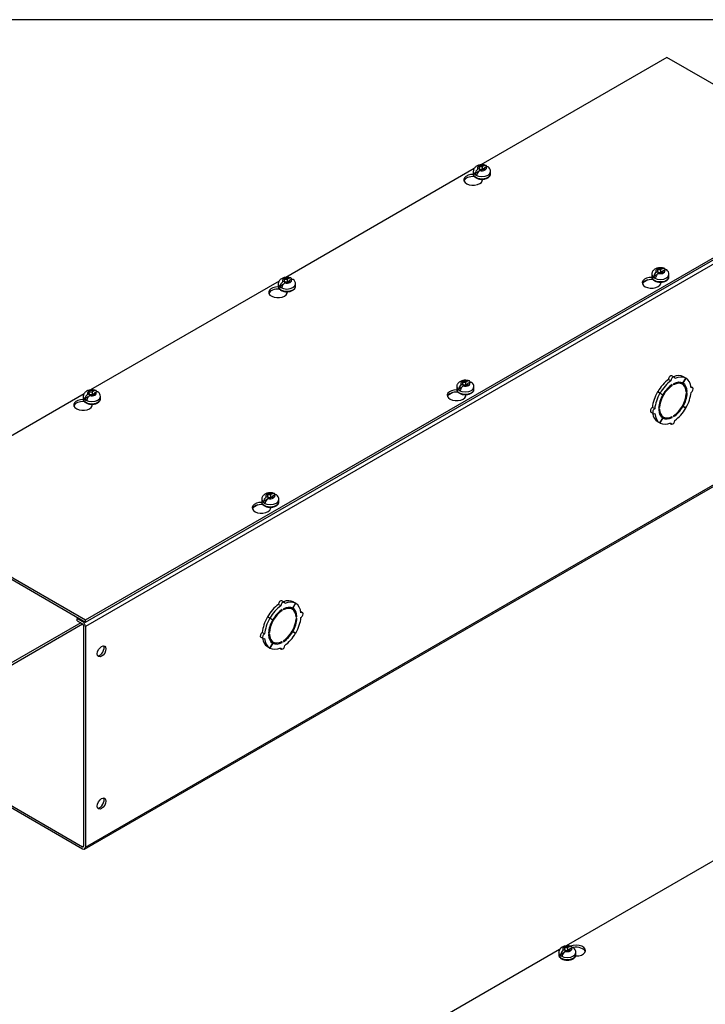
# Model space of a CAD drawing. Header units: inches. Extents: x 0 to 120, y -1 to 80.
# Tile 6 of 7: x 90 to 105, y 58 to 80. Entities that reach past the tile are written whole.
import ezdxf

# ---------------------------------------------------------------- set-up
doc = ezdxf.new("R2010")
doc.units = ezdxf.units.IN
doc.header["$MEASUREMENT"] = 0
for name, color, linetype in [('COM56307-5', 7, 'Continuous'), ('COM70723-2', 7, 'Continuous'), ('Default', 7, 'Continuous'), ('SCS19515', 7, 'Continuous')]:
    doc.layers.add(name, color=color, linetype=linetype)

# ---------------------------------------------------------------- blocks, each defined once
blk = doc.blocks.new('SE5')
at = {"layer": 'COM56307-5', "color": 7, "linetype": 'Continuous'}
for p, q in [((103.995, 78.812), (99.946, 76.475)), ((108.274, 76.342), (103.995, 78.812)), ((91.348, 66.569), (108.274, 76.342)), ((99.803, 76.392), (95.704, 74.025)), ((91.348, 66.523), (108.274, 76.295)), ((99.806, 76.219), (99.806, 76.228)), ((99.806, 76.219), (99.81, 76.222)), ((99.982, 76.135), (99.982, 76.164)), ((95.561, 73.942), (91.461, 71.576)), ((103.687, 73.978), (103.687, 73.987)), ((103.687, 73.978), (103.692, 73.981)), ((95.563, 73.77), (95.563, 73.778)), ((95.563, 73.77), (95.568, 73.772)), ((103.864, 73.894), (103.864, 73.923)), ((95.74, 73.686), (95.74, 73.714)), ((91.318, 71.493), (87.069, 69.04)), ((99.444, 71.529), (99.444, 71.537)), ((99.444, 71.529), (99.449, 71.532)), ((99.621, 71.445), (99.621, 71.473)), ((91.32, 71.32), (91.32, 71.329)), ((91.32, 71.32), (91.325, 71.323)), ((91.497, 71.236), (91.497, 71.265)), ((87.069, 69.04), (91.348, 66.569)), ((95.202, 69.079), (95.202, 69.088)), ((95.202, 69.079), (95.206, 69.082)), ((95.379, 68.995), (95.379, 69.024)), ((87.069, 68.993), (91.348, 66.523)), ((91.348, 66.523), (91.348, 66.569))]:
    blk.add_line(p, q, dxfattribs=at)
for centre, major_axis, start_param, end_param in [((99.781, 76.149), (0.203, 0), 1.535805, 6.405229), ((99.781, 76.103), (-0.203, 0), 4.590345, 6.080495), ((103.662, 73.909), (0.203, 0), 1.535805, 6.405229), ((103.662, 73.862), (-0.203, 0), 4.590345, 6.08331), ((95.538, 73.7), (0.203, 0), 1.535805, 6.405229), ((95.538, 73.653), (-0.203, 0), 4.590345, 6.080495), ((91.296, 71.25), (0.203, 0), 1.535805, 6.405229), ((99.42, 71.459), (0.203, 0), 1.535805, 6.405229), ((99.42, 71.413), (-0.203, 0), 4.590345, 6.08331), ((91.296, 71.204), (-0.203, 0), 4.590345, 6.080495), ((95.177, 69.01), (0.203, 0), 1.535805, 6.405229), ((95.177, 68.963), (-0.203, 0), 4.590345, 6.08331)]:
    blk.add_ellipse(centre, major_axis=major_axis, ratio=0.57735, start_param=start_param, end_param=end_param, dxfattribs=at)
at = {"layer": 'COM70723-2', "color": 7, "linetype": 'Continuous'}
for p, q in [((108.318, 76.225), (91.348, 66.427)), ((103.585, 73.97), (103.475, 73.907)), ((104.082, 71.774), (104.031, 71.804)), ((104.158, 71.854), (104.107, 71.883)), ((104.407, 71.831), (104.344, 71.723)), ((104.346, 71.722), (104.409, 71.83)), ((104.407, 71.831), (104.356, 71.861)), ((104.409, 71.83), (104.407, 71.831)), ((104.112, 71.672), (104.096, 71.681)), ((104.112, 71.672), (104.112, 71.692)), ((104.141, 71.708), (104.141, 71.688)), ((104.333, 71.701), (104.282, 71.73)), ((104.346, 71.722), (104.344, 71.723)), ((104.553, 71.626), (104.519, 71.645)), ((91.33, 61.582), (108.3, 71.38)), ((91.348, 61.622), (108.318, 71.42)), ((99.342, 71.521), (99.232, 71.457)), ((103.844, 71.504), (103.793, 71.533)), ((103.793, 71.533), (103.856, 71.497)), ((103.846, 71.508), (103.796, 71.537)), ((103.858, 71.501), (103.796, 71.537)), ((103.844, 71.504), (103.907, 71.468)), ((103.909, 71.471), (103.846, 71.508)), ((103.907, 71.468), (103.856, 71.497)), ((103.909, 71.471), (103.858, 71.501)), ((104.436, 71.538), (104.416, 71.549)), ((104.418, 71.528), (104.436, 71.538)), ((104.436, 71.505), (104.418, 71.495)), ((103.731, 71.166), (103.68, 71.196)), ((103.817, 71.181), (103.835, 71.191)), ((103.835, 71.159), (103.817, 71.149)), ((103.835, 71.191), (103.819, 71.201)), ((104.344, 71.215), (104.332, 71.223)), ((104.346, 71.219), (104.334, 71.226)), ((104.344, 71.215), (104.407, 71.179)), ((104.409, 71.183), (104.346, 71.219)), ((103.649, 71.09), (103.7, 71.061)), ((103.907, 70.965), (103.844, 70.857)), ((103.846, 70.856), (103.909, 70.964)), ((103.869, 71.016), (103.92, 70.986)), ((103.909, 70.964), (103.907, 70.965)), ((104.112, 70.978), (104.093, 70.989)), ((104.112, 70.978), (104.112, 70.999)), ((104.141, 71.015), (104.141, 70.995)), ((103.844, 70.857), (103.793, 70.886)), ((103.846, 70.856), (103.844, 70.857)), ((104.061, 70.853), (104.095, 70.833)), ((95.099, 69.071), (94.989, 69.008)), ((95.597, 66.875), (95.546, 66.905)), ((95.672, 66.955), (95.622, 66.984)), ((95.921, 66.932), (95.859, 66.824)), ((95.861, 66.823), (95.924, 66.931)), ((95.921, 66.932), (95.87, 66.962)), ((95.924, 66.931), (95.921, 66.932)), ((95.627, 66.773), (95.611, 66.782)), ((95.627, 66.773), (95.627, 66.793)), ((95.655, 66.809), (95.655, 66.789)), ((95.847, 66.802), (95.797, 66.831)), ((95.861, 66.823), (95.859, 66.824)), ((96.068, 66.727), (96.034, 66.746)), ((91.247, 66.509), (87.065, 64.094)), ((87.085, 64.059), (91.288, 66.485)), ((91.193, 66.612), (91.171, 66.599)), ((91.171, 66.599), (91.287, 66.532)), ((91.171, 66.553), (91.171, 66.599)), ((91.171, 66.553), (91.287, 66.486)), ((91.287, 66.532), (91.309, 66.545)), ((91.307, 66.45), (91.307, 61.645)), ((95.359, 66.605), (95.308, 66.634)), ((95.308, 66.634), (95.371, 66.598)), ((95.361, 66.609), (95.31, 66.638)), ((95.373, 66.602), (95.31, 66.638)), ((95.359, 66.605), (95.422, 66.569)), ((95.423, 66.572), (95.361, 66.609)), ((95.422, 66.569), (95.371, 66.598)), ((95.423, 66.572), (95.373, 66.602)), ((95.95, 66.639), (95.931, 66.65)), ((95.933, 66.629), (95.95, 66.639)), ((95.95, 66.606), (95.933, 66.596)), ((91.348, 66.427), (91.348, 61.622)), ((95.246, 66.267), (95.195, 66.297)), ((95.332, 66.282), (95.35, 66.293)), ((95.35, 66.26), (95.332, 66.25)), ((95.35, 66.293), (95.333, 66.302)), ((95.859, 66.316), (95.847, 66.324)), ((95.861, 66.32), (95.848, 66.327)), ((95.859, 66.316), (95.921, 66.28)), ((95.924, 66.284), (95.861, 66.32)), ((95.164, 66.191), (95.215, 66.162)), ((95.422, 66.066), (95.359, 65.958)), ((95.361, 65.957), (95.423, 66.065)), ((95.384, 66.117), (95.435, 66.087)), ((95.423, 66.065), (95.422, 66.066)), ((95.627, 66.079), (95.608, 66.09)), ((95.627, 66.079), (95.627, 66.1)), ((95.655, 66.116), (95.655, 66.096)), ((95.359, 65.958), (95.308, 65.987)), ((95.361, 65.957), (95.359, 65.958)), ((95.576, 65.954), (95.61, 65.934)), ((87.085, 64.059), (91.287, 61.633)), ((87.085, 64.012), (91.287, 61.587)), ((91.307, 61.645), (91.287, 61.633))]:
    blk.add_line(p, q, dxfattribs=at)
for centre, major_axis, start_param, end_param in [((104.076, 71.373), (0.281, 0.487), 0.896739, 1.566433), ((104.076, 71.829), (-0.0313, -0.0541), 3.141593, 5.497787), ((104.127, 71.8), (-0.0313, -0.0541), 2.356194, 5.497787), ((104.076, 71.373), (0.281, 0.487), 0.004363, 0.620067), ((104.127, 71.343), (0.281, 0.487), 0.004363, 0.674057), ((104.127, 71.343), (0.281, 0.487), 5.609128, 6.278822), ((104.127, 71.343), (-0.206, -0.357), 3.975495, 5.449283), ((104.127, 71.343), (0.281, 0.487), 0.896739, 1.566433), ((104.127, 71.343), (0.219, 0.379), 0.831128, 1.566433), ((104.127, 71.343), (-0.206, -0.357), 2.404698, 3.878487), ((104.127, 71.343), (0.219, 0.379), 0.004363, 0.739668), ((104.076, 71.373), (-0.206, -0.357), 3.141593, 3.271499), ((104.076, 71.373), (0.219, 0.379), 5.920402, 6.166551), ((104.127, 71.343), (0.219, 0.379), 5.543517, 6.278822), ((104.522, 71.572), (-0.0313, -0.0541), 0.785398, 3.926991), ((104.076, 71.373), (-0.281, -0.487), 4.716752, 5.386446), ((104.127, 71.343), (-0.281, -0.487), 4.716752, 5.386446), ((104.127, 71.343), (-0.219, -0.379), 4.716752, 5.452057), ((104.076, 71.373), (-0.206, -0.357), 4.707761, 4.717017), ((104.127, 71.343), (0.206, 0.357), 3.975495, 5.449283), ((104.127, 71.343), (0.219, 0.379), 4.716752, 5.452057), ((104.127, 71.343), (0.281, 0.487), 4.716752, 5.386446), ((103.68, 71.145), (0.0313, 0.0541), 0.785398, 3.141593), ((103.731, 71.115), (0.0312, 0.0541), 0.785398, 3.926991), ((104.127, 71.343), (0.206, 0.357), 2.404698, 3.878487), ((104.127, 71.343), (-0.219, -0.379), 0.831128, 1.566433), ((104.127, 71.343), (-0.281, -0.487), 0.896739, 1.566433), ((104.076, 71.373), (-0.281, -0.487), 5.663118, 6.278822), ((104.127, 71.343), (-0.281, -0.487), 5.609128, 6.278822), ((104.127, 71.343), (-0.219, -0.379), 5.543517, 6.278822), ((104.076, 71.373), (0.206, 0.357), 3.011687, 3.141593), ((104.076, 71.373), (-0.219, -0.379), 0.116634, 0.362783), ((104.127, 71.343), (-0.219, -0.379), 0.004363, 0.739668), ((104.127, 71.343), (-0.281, -0.487), 0.004363, 0.674057), ((104.127, 70.887), (0.0313, 0.0541), 2.356194, 5.497787), ((95.59, 66.474), (0.281, 0.487), 0.896739, 1.566433), ((95.641, 66.444), (0.281, 0.487), 0.896739, 1.566433), ((95.59, 66.93), (-0.0312, -0.0541), 3.141593, 5.497787), ((95.641, 66.901), (-0.0312, -0.0541), 2.356194, 5.497787), ((95.59, 66.474), (0.281, 0.487), 0.004363, 0.620067), ((95.641, 66.444), (0.281, 0.487), 0.004363, 0.674057), ((95.641, 66.444), (0.281, 0.487), 5.609128, 6.278822), ((95.641, 66.444), (-0.206, -0.357), 3.975495, 5.449283), ((95.641, 66.444), (0.219, 0.379), 0.831128, 1.566433), ((95.641, 66.444), (-0.206, -0.357), 2.404698, 3.878487), ((95.641, 66.444), (0.219, 0.379), 0.004363, 0.739668), ((95.59, 66.474), (-0.206, -0.357), 3.141593, 3.271499), ((95.59, 66.474), (0.219, 0.379), 5.920402, 6.166551), ((95.641, 66.444), (0.219, 0.379), 5.543517, 6.278822), ((96.037, 66.673), (-0.0312, -0.0541), 0.785398, 3.926991), ((91.287, 66.462), (-0.043, 0.0745), 3.926991, 5.497787), ((91.287, 66.462), (-0.0145, 0.0251), 3.926991, 5.497787), ((95.59, 66.474), (-0.281, -0.487), 4.716752, 5.386446), ((95.641, 66.444), (-0.281, -0.487), 4.716752, 5.386446), ((95.641, 66.444), (-0.219, -0.379), 4.716752, 5.452057), ((95.59, 66.474), (-0.206, -0.357), 4.707761, 4.717017), ((95.641, 66.444), (0.206, 0.357), 3.975495, 5.449283), ((95.641, 66.444), (0.219, 0.379), 4.716752, 5.452057), ((95.641, 66.444), (0.281, 0.487), 4.716752, 5.386446), ((95.195, 66.246), (0.0313, 0.0541), 0.785398, 3.141593), ((95.246, 66.216), (0.0313, 0.0541), 0.785398, 3.926991), ((95.641, 66.444), (-0.219, -0.379), 5.543517, 6.278822), ((95.641, 66.444), (0.206, 0.357), 2.404698, 3.878487), ((95.641, 66.444), (-0.219, -0.379), 0.831128, 1.566433), ((95.641, 66.444), (-0.281, -0.487), 0.896739, 1.566433), ((95.59, 66.474), (-0.281, -0.487), 5.663118, 6.278822), ((95.641, 66.444), (-0.281, -0.487), 5.609128, 6.278822), ((95.59, 66.474), (0.206, 0.357), 3.011687, 3.141593), ((95.59, 66.474), (-0.219, -0.379), 0.116634, 0.362783), ((95.641, 66.444), (-0.219, -0.379), 0.004363, 0.739668), ((95.641, 65.988), (0.0312, 0.0541), 2.356194, 5.497787), ((91.661, 65.908), (0.066, 0.115), 3.44948, 5.975298), ((95.641, 66.444), (-0.281, -0.487), 0.004363, 0.674057), ((91.661, 62.595), (0.066, 0.115), 3.44948, 5.975298), ((91.287, 61.657), (-0.0145, 0.0251), 2.356194, 3.926991), ((91.287, 61.657), (-0.043, 0.0745), 2.356194, 3.926991)]:
    blk.add_ellipse(centre, major_axis=major_axis, ratio=0.57735, start_param=start_param, end_param=end_param, dxfattribs=at)
for centre in [(91.701, 65.885), (91.701, 62.572)]:
    blk.add_ellipse(centre, major_axis=(0.066, 0.115), ratio=0.57735, dxfattribs=at)
at = {"layer": 'SCS19515', "color": 7, "linetype": 'Continuous'}
for p, q in [((99.786, 76.33), (99.786, 76.281)), ((99.894, 76.321), (99.822, 76.279)), ((99.917, 76.396), (99.887, 76.378)), ((99.917, 76.436), (99.987, 76.436)), ((99.917, 76.396), (99.917, 76.436)), ((99.917, 76.396), (99.917, 76.345)), ((99.917, 76.374), (99.987, 76.374)), ((99.929, 76.353), (99.96, 76.371)), ((100.029, 76.371), (99.96, 76.371)), ((100.018, 76.454), (99.987, 76.436)), ((99.987, 76.374), (99.987, 76.436)), ((100.029, 76.399), (99.987, 76.374)), ((100.029, 76.411), (100.06, 76.429)), ((100.029, 76.411), (100.029, 76.371)), ((100.161, 76.281), (100.161, 76.33)), ((103.799, 74.195), (103.868, 74.195)), ((103.799, 74.155), (103.799, 74.195)), ((103.899, 74.213), (103.868, 74.195)), ((103.868, 74.134), (103.868, 74.195)), ((103.911, 74.158), (103.868, 74.134)), ((103.911, 74.17), (103.941, 74.188)), ((103.911, 74.17), (103.911, 74.13)), ((95.675, 73.946), (95.644, 73.928)), ((95.675, 73.986), (95.744, 73.986)), ((95.675, 73.946), (95.675, 73.986)), ((95.675, 73.946), (95.675, 73.895)), ((95.775, 74.004), (95.744, 73.986)), ((95.744, 73.925), (95.744, 73.986)), ((95.787, 73.949), (95.744, 73.925)), ((95.787, 73.962), (95.817, 73.98)), ((95.787, 73.962), (95.787, 73.922)), ((103.667, 74.089), (103.667, 74.04)), ((103.775, 74.08), (103.703, 74.038)), ((103.799, 74.155), (103.768, 74.137)), ((103.799, 74.155), (103.799, 74.104)), ((103.799, 74.134), (103.868, 74.134)), ((103.81, 74.112), (103.841, 74.13)), ((103.911, 74.13), (103.841, 74.13)), ((104.042, 74.04), (104.042, 74.089)), ((95.543, 73.88), (95.543, 73.831)), ((95.651, 73.871), (95.579, 73.83)), ((95.675, 73.925), (95.744, 73.925)), ((95.686, 73.904), (95.717, 73.922)), ((95.787, 73.922), (95.717, 73.922)), ((95.918, 73.831), (95.918, 73.88)), ((99.424, 71.64), (99.424, 71.591)), ((99.532, 71.63), (99.461, 71.589)), ((99.556, 71.705), (99.525, 71.687)), ((99.556, 71.745), (99.626, 71.745)), ((99.556, 71.705), (99.556, 71.745)), ((99.556, 71.705), (99.556, 71.654)), ((99.556, 71.684), (99.626, 71.684)), ((99.568, 71.663), (99.598, 71.681)), ((99.668, 71.681), (99.598, 71.681)), ((99.656, 71.763), (99.626, 71.745)), ((99.626, 71.684), (99.626, 71.745)), ((99.668, 71.709), (99.626, 71.684)), ((99.668, 71.721), (99.699, 71.739)), ((99.668, 71.721), (99.668, 71.681)), ((99.799, 71.591), (99.799, 71.64)), ((91.301, 71.431), (91.301, 71.382)), ((91.408, 71.422), (91.337, 71.38)), ((91.432, 71.497), (91.401, 71.479)), ((91.432, 71.537), (91.502, 71.537)), ((91.432, 71.497), (91.432, 71.537)), ((91.432, 71.497), (91.432, 71.446)), ((91.432, 71.476), (91.502, 71.476)), ((91.444, 71.454), (91.474, 71.472)), ((91.544, 71.472), (91.474, 71.472)), ((91.532, 71.555), (91.502, 71.537)), ((91.502, 71.476), (91.502, 71.537)), ((91.544, 71.5), (91.502, 71.476)), ((91.544, 71.512), (91.575, 71.53)), ((91.544, 71.512), (91.544, 71.472)), ((91.676, 71.382), (91.676, 71.431)), ((95.313, 69.256), (95.283, 69.238)), ((95.313, 69.296), (95.383, 69.296)), ((95.313, 69.256), (95.313, 69.296)), ((95.313, 69.256), (95.313, 69.205)), ((95.313, 69.235), (95.383, 69.235)), ((95.325, 69.213), (95.356, 69.231)), ((95.425, 69.231), (95.356, 69.231)), ((95.414, 69.314), (95.383, 69.296)), ((95.383, 69.235), (95.383, 69.296)), ((95.425, 69.259), (95.383, 69.235)), ((95.425, 69.271), (95.456, 69.289)), ((95.425, 69.271), (95.425, 69.231)), ((95.182, 69.19), (95.182, 69.141)), ((95.29, 69.181), (95.218, 69.14)), ((95.557, 69.141), (95.557, 69.19))]:
    blk.add_line(p, q, dxfattribs=at)
for centre, radius, start, end in [((99.964, 76.257), 0.144, 122.6431, 170.9725), ((100.006, 76.232), 0.144, 122.6435, 170.9722), ((100.035, 76.331), 0.125, 359.3836, 52.6498), ((103.916, 74.091), 0.125, 359.3836, 52.6498), ((95.793, 73.882), 0.125, 359.3836, 52.6498), ((103.845, 74.016), 0.144, 122.6431, 170.9725), ((103.888, 73.991), 0.144, 122.6435, 170.9722), ((95.721, 73.807), 0.144, 122.6431, 170.9725), ((95.764, 73.783), 0.144, 122.6435, 170.9722), ((99.603, 71.566), 0.144, 122.6431, 170.9725), ((99.645, 71.542), 0.144, 122.6435, 170.9722), ((99.674, 71.641), 0.125, 359.3836, 52.6498), ((91.479, 71.358), 0.144, 122.6431, 170.9725), ((91.521, 71.333), 0.144, 122.6435, 170.9722), ((91.55, 71.432), 0.125, 359.3836, 52.6498), ((95.36, 69.117), 0.144, 122.6431, 170.9725), ((95.431, 69.192), 0.125, 359.3836, 52.6498), ((95.402, 69.092), 0.144, 122.6435, 170.9722)]:
    blk.add_arc(centre, radius, start, end, dxfattribs=at)
for centre, major_axis, start_param, end_param in [((99.973, 76.33), (0.187, 0), 3.141683, 6.283185), ((99.973, 76.403), (0.0975, 0), 1.098165, 3.614224), ((99.973, 76.403), (-0.0975, 0), 1.098165, 3.614224), ((99.973, 76.33), (0.187, 0), 0, 0.000524), ((99.973, 76.281), (-0.187, 0), 0, 3.141593), ((99.973, 76.342), (-0.186, 0), 0.623612, 0.947184), ((103.855, 74.163), (0.0975, 0), 1.098165, 3.614224), ((103.855, 74.163), (-0.0975, 0), 1.098165, 3.614224), ((95.731, 73.954), (0.0975, 0), 1.098165, 3.614224), ((95.731, 73.954), (-0.0975, 0), 1.098165, 3.614224), ((103.855, 74.089), (0.187, 0), 3.141683, 6.283185), ((103.855, 74.04), (-0.187, 0), 0, 3.141593), ((103.855, 74.101), (-0.186, 0), 0.623612, 0.947184), ((103.855, 74.089), (0.187, 0), 0, 0.000524), ((95.731, 73.88), (0.187, 0), 3.141683, 6.283185), ((95.731, 73.831), (-0.187, 0), 0, 3.141593), ((95.731, 73.893), (-0.186, 0), 0.623612, 0.947184), ((95.731, 73.88), (0.187, 0), 0, 0.000524), ((99.612, 71.64), (0.187, 0), 3.141683, 6.283185), ((99.612, 71.591), (-0.187, 0), 0, 3.141593), ((99.612, 71.652), (-0.186, 0), 0.623612, 0.947184), ((99.612, 71.713), (0.0975, 0), 1.098165, 3.614224), ((99.612, 71.713), (-0.0975, 0), 1.098165, 3.614224), ((99.612, 71.64), (0.187, 0), 0, 0.000524), ((91.488, 71.431), (0.188, 0), 3.141683, 6.283185), ((91.488, 71.382), (-0.187, 0), 0, 3.141593), ((91.488, 71.443), (-0.186, 0), 0.623612, 0.947184), ((91.488, 71.504), (0.0975, 0), 1.098165, 3.614224), ((91.488, 71.504), (-0.0975, 0), 1.098165, 3.614224), ((91.488, 71.431), (0.188, 0), 0, 0.000524), ((95.369, 69.264), (0.0975, 0), 1.098165, 3.614224), ((95.369, 69.264), (-0.0975, 0), 1.098165, 3.614224), ((95.369, 69.19), (0.187, 0), 3.141683, 6.283185), ((95.369, 69.141), (-0.187, 0), 0, 3.141593), ((95.369, 69.202), (-0.186, 0), 0.623612, 0.947184), ((95.369, 69.19), (0.187, 0), 0, 0.000524)]:
    blk.add_ellipse(centre, major_axis=major_axis, ratio=0.57735, start_param=start_param, end_param=end_param, dxfattribs=at)
for points, knots in [([(100.06, 76.46), (100.057, 76.461), (100.045, 76.467), (100.019, 76.473), (99.985, 76.477), (99.95, 76.476), (99.915, 76.47), (99.883, 76.46), (99.854, 76.445), (99.83, 76.427), (99.811, 76.406), (99.797, 76.383), (99.787, 76.356), (99.787, 76.34), (99.786, 76.33)], [0, 0, 0, 0, 0.024935, 0.118527, 0.212927, 0.307783, 0.40402, 0.502787, 0.594108, 0.68142, 0.764212, 0.843854, 0.921768, 1, 1, 1, 1]), ([(100.082, 76.429), (100.081, 76.433), (100.08, 76.437), (100.078, 76.444), (100.076, 76.447), (100.072, 76.452), (100.07, 76.454), (100.065, 76.458), (100.063, 76.46), (100.057, 76.462), (100.054, 76.462), (100.047, 76.463), (100.044, 76.463), (100.036, 76.461), (100.033, 76.46), (100.025, 76.458), (100.022, 76.456), (100.018, 76.454)], [0, 0, 0, 0, 0.125, 0.125, 0.25, 0.25, 0.375, 0.375, 0.5, 0.5, 0.625, 0.625, 0.75, 0.75, 0.875, 0.875, 1, 1, 1, 1]), ([(100.06, 76.429), (100.064, 76.431), (100.068, 76.433), (100.075, 76.436), (100.079, 76.437), (100.086, 76.438), (100.089, 76.438), (100.096, 76.438), (100.099, 76.437), (100.105, 76.435), (100.108, 76.434), (100.111, 76.432), (100.111, 76.431), (100.111, 76.431)], [0, 0, 0, 0, 0.125, 0.125, 0.25, 0.25, 0.375, 0.375, 0.5, 0.5, 0.625, 0.625, 0.6404834, 0.6404834, 0.6404834, 0.6404834]), ([(99.786, 76.281), (99.786, 76.28), (99.785, 76.272), (99.789, 76.256), (99.798, 76.235), (99.814, 76.216), (99.835, 76.199), (99.86, 76.185), (99.89, 76.173), (99.923, 76.166), (99.957, 76.162), (99.992, 76.162), (100.026, 76.166), (100.059, 76.174), (100.089, 76.186), (100.115, 76.201), (100.135, 76.219), (100.15, 76.239), (100.159, 76.259), (100.16, 76.272), (100.16, 76.28)], [0, 0, 0, 0, 0.004974, 0.060124, 0.114868, 0.17102, 0.229563, 0.290001, 0.35118, 0.412255, 0.473139, 0.533939, 0.594822, 0.655919, 0.717429, 0.779508, 0.842098, 0.897785, 0.951267, 1, 1, 1, 1]), ([(103.941, 74.219), (103.938, 74.221), (103.926, 74.226), (103.9, 74.232), (103.866, 74.236), (103.831, 74.235), (103.796, 74.229), (103.764, 74.219), (103.735, 74.204), (103.711, 74.186), (103.692, 74.165), (103.678, 74.142), (103.669, 74.116), (103.668, 74.099), (103.667, 74.089)], [0, 0, 0, 0, 0.024935, 0.118527, 0.212927, 0.307783, 0.40402, 0.502787, 0.594108, 0.68142, 0.764212, 0.843854, 0.921768, 1, 1, 1, 1]), ([(103.963, 74.189), (103.963, 74.192), (103.962, 74.196), (103.959, 74.203), (103.958, 74.206), (103.954, 74.211), (103.952, 74.214), (103.947, 74.217), (103.944, 74.219), (103.938, 74.221), (103.935, 74.222), (103.928, 74.222), (103.925, 74.222), (103.918, 74.221), (103.914, 74.22), (103.907, 74.217), (103.903, 74.215), (103.899, 74.213)], [0, 0, 0, 0, 0.125, 0.125, 0.25, 0.25, 0.375, 0.375, 0.5, 0.5, 0.625, 0.625, 0.75, 0.75, 0.875, 0.875, 1, 1, 1, 1]), ([(103.941, 74.188), (103.945, 74.19), (103.949, 74.192), (103.957, 74.195), (103.96, 74.196), (103.967, 74.197), (103.971, 74.198), (103.977, 74.197), (103.98, 74.196), (103.986, 74.194), (103.989, 74.193), (103.992, 74.191), (103.992, 74.19), (103.992, 74.19)], [0, 0, 0, 0, 0.125, 0.125, 0.25, 0.25, 0.375, 0.375, 0.5, 0.5, 0.625, 0.625, 0.6404834, 0.6404834, 0.6404834, 0.6404834]), ([(95.817, 74.011), (95.814, 74.012), (95.802, 74.017), (95.776, 74.023), (95.742, 74.027), (95.707, 74.026), (95.672, 74.021), (95.64, 74.01), (95.611, 73.996), (95.587, 73.978), (95.568, 73.957), (95.554, 73.933), (95.545, 73.907), (95.544, 73.89), (95.543, 73.88)], [0, 0, 0, 0, 0.024935, 0.118527, 0.212927, 0.307783, 0.40402, 0.502787, 0.594108, 0.68142, 0.764212, 0.843854, 0.921768, 1, 1, 1, 1]), ([(95.839, 73.98), (95.839, 73.984), (95.838, 73.988), (95.835, 73.994), (95.834, 73.997), (95.83, 74.003), (95.828, 74.005), (95.823, 74.009), (95.82, 74.01), (95.814, 74.012), (95.811, 74.013), (95.804, 74.013), (95.801, 74.013), (95.794, 74.012), (95.79, 74.011), (95.783, 74.008), (95.779, 74.006), (95.775, 74.004)], [0, 0, 0, 0, 0.125, 0.125, 0.25, 0.25, 0.375, 0.375, 0.5, 0.5, 0.625, 0.625, 0.75, 0.75, 0.875, 0.875, 1, 1, 1, 1]), ([(95.817, 73.98), (95.821, 73.982), (95.825, 73.984), (95.833, 73.986), (95.836, 73.987), (95.843, 73.989), (95.847, 73.989), (95.853, 73.988), (95.857, 73.988), (95.862, 73.986), (95.865, 73.984), (95.868, 73.982), (95.868, 73.982), (95.868, 73.982)], [0, 0, 0, 0, 0.125, 0.125, 0.25, 0.25, 0.375, 0.375, 0.5, 0.5, 0.625, 0.625, 0.6404834, 0.6404834, 0.6404834, 0.6404834]), ([(103.667, 74.04), (103.667, 74.039), (103.666, 74.031), (103.67, 74.015), (103.68, 73.994), (103.695, 73.975), (103.716, 73.958), (103.742, 73.944), (103.771, 73.932), (103.804, 73.925), (103.838, 73.921), (103.873, 73.921), (103.907, 73.925), (103.94, 73.933), (103.97, 73.945), (103.996, 73.96), (104.017, 73.978), (104.031, 73.998), (104.04, 74.018), (104.041, 74.031), (104.042, 74.039)], [0, 0, 0, 0, 0.004974, 0.060124, 0.114868, 0.17102, 0.229563, 0.290001, 0.35118, 0.412255, 0.473139, 0.533939, 0.594822, 0.655919, 0.717429, 0.779508, 0.842098, 0.897785, 0.951267, 1, 1, 1, 1]), ([(95.543, 73.831), (95.543, 73.831), (95.542, 73.823), (95.546, 73.807), (95.556, 73.786), (95.571, 73.767), (95.592, 73.75), (95.618, 73.735), (95.647, 73.724), (95.68, 73.716), (95.714, 73.712), (95.749, 73.713), (95.784, 73.717), (95.816, 73.724), (95.846, 73.736), (95.872, 73.751), (95.893, 73.769), (95.907, 73.789), (95.916, 73.81), (95.917, 73.823), (95.918, 73.83)], [0, 0, 0, 0, 0.004974, 0.060124, 0.114868, 0.17102, 0.229563, 0.290001, 0.35118, 0.412255, 0.473139, 0.533939, 0.594822, 0.655919, 0.717429, 0.779508, 0.842098, 0.897785, 0.951267, 1, 1, 1, 1]), ([(99.425, 71.59), (99.425, 71.59), (99.424, 71.582), (99.428, 71.566), (99.437, 71.545), (99.453, 71.526), (99.473, 71.509), (99.499, 71.494), (99.529, 71.483), (99.561, 71.475), (99.596, 71.472), (99.631, 71.472), (99.665, 71.476), (99.697, 71.484), (99.727, 71.495), (99.753, 71.51), (99.774, 71.528), (99.789, 71.548), (99.798, 71.569), (99.799, 71.582), (99.799, 71.589)], [0, 0, 0, 0, 0.004974, 0.060124, 0.114868, 0.17102, 0.229563, 0.290001, 0.35118, 0.412255, 0.473139, 0.533939, 0.594822, 0.655919, 0.717429, 0.779508, 0.842098, 0.897785, 0.951267, 1, 1, 1, 1]), ([(99.699, 71.77), (99.696, 71.771), (99.684, 71.776), (99.658, 71.782), (99.624, 71.786), (99.589, 71.786), (99.554, 71.78), (99.521, 71.77), (99.492, 71.755), (99.468, 71.737), (99.449, 71.716), (99.435, 71.692), (99.426, 71.666), (99.425, 71.649), (99.425, 71.639)], [0, 0, 0, 0, 0.024935, 0.118527, 0.212927, 0.307783, 0.40402, 0.502787, 0.594108, 0.68142, 0.764212, 0.843854, 0.921768, 1, 1, 1, 1]), ([(99.721, 71.739), (99.72, 71.743), (99.719, 71.747), (99.717, 71.753), (99.715, 71.756), (99.711, 71.762), (99.709, 71.764), (99.704, 71.768), (99.701, 71.769), (99.695, 71.771), (99.692, 71.772), (99.686, 71.773), (99.682, 71.772), (99.675, 71.771), (99.671, 71.77), (99.664, 71.767), (99.66, 71.765), (99.656, 71.763)], [0, 0, 0, 0, 0.125, 0.125, 0.25, 0.25, 0.375, 0.375, 0.5, 0.5, 0.625, 0.625, 0.75, 0.75, 0.875, 0.875, 1, 1, 1, 1]), ([(99.699, 71.739), (99.703, 71.741), (99.706, 71.743), (99.714, 71.746), (99.718, 71.747), (99.725, 71.748), (99.728, 71.748), (99.735, 71.748), (99.738, 71.747), (99.744, 71.745), (99.746, 71.743), (99.749, 71.741), (99.749, 71.741), (99.75, 71.741)], [0, 0, 0, 0, 0.125, 0.125, 0.25, 0.25, 0.375, 0.375, 0.5, 0.5, 0.625, 0.625, 0.6404834, 0.6404834, 0.6404834, 0.6404834]), ([(91.301, 71.382), (91.301, 71.381), (91.3, 71.373), (91.304, 71.357), (91.313, 71.336), (91.329, 71.317), (91.349, 71.3), (91.375, 71.286), (91.405, 71.274), (91.437, 71.267), (91.472, 71.263), (91.507, 71.263), (91.541, 71.267), (91.573, 71.275), (91.603, 71.287), (91.629, 71.302), (91.65, 71.32), (91.665, 71.34), (91.674, 71.36), (91.675, 71.373), (91.675, 71.381)], [0, 0, 0, 0, 0.004974, 0.060124, 0.114868, 0.17102, 0.229563, 0.290001, 0.35118, 0.412255, 0.473139, 0.533939, 0.594822, 0.655919, 0.717429, 0.779508, 0.842098, 0.897785, 0.951267, 1, 1, 1, 1]), ([(91.575, 71.561), (91.572, 71.562), (91.56, 71.568), (91.534, 71.574), (91.5, 71.578), (91.465, 71.577), (91.43, 71.571), (91.397, 71.561), (91.368, 71.546), (91.345, 71.528), (91.325, 71.507), (91.311, 71.484), (91.302, 71.457), (91.301, 71.441), (91.301, 71.431)], [0, 0, 0, 0, 0.024935, 0.118527, 0.212927, 0.307783, 0.40402, 0.502787, 0.594108, 0.68142, 0.764212, 0.843854, 0.921768, 1, 1, 1, 1]), ([(91.597, 71.53), (91.596, 71.534), (91.595, 71.538), (91.593, 71.545), (91.591, 71.548), (91.587, 71.553), (91.585, 71.555), (91.58, 71.559), (91.577, 71.561), (91.571, 71.563), (91.568, 71.563), (91.562, 71.564), (91.558, 71.564), (91.551, 71.562), (91.547, 71.561), (91.54, 71.559), (91.536, 71.557), (91.532, 71.555)], [0, 0, 0, 0, 0.125, 0.125, 0.25, 0.25, 0.375, 0.375, 0.5, 0.5, 0.625, 0.625, 0.75, 0.75, 0.875, 0.875, 1, 1, 1, 1]), ([(91.575, 71.53), (91.579, 71.532), (91.582, 71.534), (91.59, 71.537), (91.594, 71.538), (91.601, 71.539), (91.604, 71.539), (91.611, 71.539), (91.614, 71.538), (91.62, 71.536), (91.622, 71.535), (91.625, 71.533), (91.626, 71.532), (91.626, 71.532)], [0, 0, 0, 0, 0.125, 0.125, 0.25, 0.25, 0.375, 0.375, 0.5, 0.5, 0.625, 0.625, 0.6404834, 0.6404834, 0.6404834, 0.6404834]), ([(95.456, 69.32), (95.453, 69.322), (95.441, 69.327), (95.415, 69.333), (95.381, 69.337), (95.346, 69.336), (95.311, 69.33), (95.279, 69.32), (95.25, 69.305), (95.226, 69.287), (95.207, 69.266), (95.193, 69.243), (95.184, 69.217), (95.183, 69.2), (95.182, 69.19)], [0, 0, 0, 0, 0.024935, 0.118527, 0.212927, 0.307783, 0.40402, 0.502787, 0.594108, 0.68142, 0.764212, 0.843854, 0.921768, 1, 1, 1, 1]), ([(95.478, 69.29), (95.477, 69.294), (95.476, 69.297), (95.474, 69.304), (95.472, 69.307), (95.468, 69.312), (95.466, 69.315), (95.461, 69.318), (95.459, 69.32), (95.453, 69.322), (95.45, 69.323), (95.443, 69.323), (95.44, 69.323), (95.432, 69.322), (95.429, 69.321), (95.421, 69.318), (95.418, 69.316), (95.414, 69.314)], [0, 0, 0, 0, 0.125, 0.125, 0.25, 0.25, 0.375, 0.375, 0.5, 0.5, 0.625, 0.625, 0.75, 0.75, 0.875, 0.875, 1, 1, 1, 1]), ([(95.456, 69.289), (95.46, 69.291), (95.464, 69.293), (95.471, 69.296), (95.475, 69.297), (95.482, 69.298), (95.485, 69.299), (95.492, 69.298), (95.495, 69.297), (95.501, 69.295), (95.504, 69.294), (95.507, 69.292), (95.507, 69.291), (95.507, 69.291)], [0, 0, 0, 0, 0.125, 0.125, 0.25, 0.25, 0.375, 0.375, 0.5, 0.5, 0.625, 0.625, 0.6404834, 0.6404834, 0.6404834, 0.6404834]), ([(95.182, 69.141), (95.182, 69.14), (95.181, 69.132), (95.185, 69.116), (95.194, 69.095), (95.21, 69.076), (95.231, 69.059), (95.256, 69.045), (95.286, 69.033), (95.319, 69.026), (95.353, 69.022), (95.388, 69.022), (95.422, 69.026), (95.455, 69.034), (95.485, 69.046), (95.511, 69.061), (95.532, 69.079), (95.546, 69.099), (95.555, 69.119), (95.556, 69.132), (95.556, 69.14)], [0, 0, 0, 0, 0.004974, 0.060124, 0.114868, 0.17102, 0.229563, 0.290001, 0.35118, 0.412255, 0.473139, 0.533939, 0.594822, 0.655919, 0.717429, 0.779508, 0.842098, 0.897785, 0.951267, 1, 1, 1, 1])]:
    blk.add_open_spline(points, degree=3, knots=knots, dxfattribs=at)
blk = doc.blocks.new('SE7')
at = {"layer": 'COM56307-5', "color": 7, "linetype": 'Continuous'}
for p, q in [((105.902, 61.842), (101.803, 59.475)), ((101.66, 59.392), (97.411, 56.939))]:
    blk.add_line(p, q, dxfattribs=at)
for centre, major_axis, start_param, end_param in [((102.023, 59.372), (-0.203, 0), 1.525049, 5.346529), ((102.023, 59.326), (0.203, 0), 0.199875, 1.889594)]:
    blk.add_ellipse(centre, major_axis=major_axis, ratio=0.57735, start_param=start_param, end_param=end_param, dxfattribs=at)
at = {"layer": 'SCS19515', "color": 7, "linetype": 'Continuous'}
for p, q in [((101.774, 59.396), (101.744, 59.379)), ((101.774, 59.436), (101.844, 59.436)), ((101.774, 59.396), (101.774, 59.436)), ((101.774, 59.396), (101.774, 59.345)), ((101.774, 59.375), (101.844, 59.375)), ((101.786, 59.354), (101.817, 59.372)), ((101.886, 59.372), (101.817, 59.372)), ((101.875, 59.454), (101.844, 59.436)), ((101.844, 59.375), (101.844, 59.436)), ((101.886, 59.4), (101.844, 59.375)), ((101.886, 59.412), (101.917, 59.43)), ((101.886, 59.412), (101.886, 59.372)), ((101.643, 59.331), (101.643, 59.282)), ((101.751, 59.321), (101.679, 59.28)), ((102.018, 59.282), (102.018, 59.331))]:
    blk.add_line(p, q, dxfattribs=at)
for centre, radius, start, end in [((101.778, 59.329), 0.134, 117.2176, 179.4641), ((101.821, 59.258), 0.144, 122.6431, 170.9725), ((101.831, 59.235), 0.242, 69.0403, 118.1818), ((101.888, 59.33), 0.129, 0.4289, 51.9826), ((101.863, 59.233), 0.144, 122.6435, 170.9722)]:
    blk.add_arc(centre, radius, start, end, dxfattribs=at)
for centre, major_axis, start_param, end_param in [((101.83, 59.404), (0.0975, 0), 1.098165, 3.614224), ((101.83, 59.404), (-0.0975, 0), 1.098165, 3.614224), ((101.83, 59.331), (-0.188, 0), 0.000524, 3.141683), ((101.83, 59.282), (0.187, 0), 3.141593, 6.283185), ((101.83, 59.343), (-0.186, 0), 0.623612, 0.947184)]:
    blk.add_ellipse(centre, major_axis=major_axis, ratio=0.57735, start_param=start_param, end_param=end_param, dxfattribs=at)
for points, knots in [([(101.939, 59.43), (101.938, 59.434), (101.937, 59.438), (101.935, 59.445), (101.933, 59.448), (101.929, 59.453), (101.927, 59.455), (101.922, 59.459), (101.92, 59.46), (101.914, 59.463), (101.911, 59.463), (101.904, 59.464), (101.901, 59.463), (101.893, 59.462), (101.89, 59.461), (101.882, 59.458), (101.879, 59.456), (101.875, 59.454)], [0, 0, 0, 0, 0.125, 0.125, 0.25, 0.25, 0.375, 0.375, 0.5, 0.5, 0.625, 0.625, 0.75, 0.75, 0.875, 0.875, 1, 1, 1, 1]), ([(101.917, 59.43), (101.921, 59.432), (101.925, 59.434), (101.932, 59.437), (101.936, 59.438), (101.943, 59.439), (101.946, 59.439), (101.953, 59.439), (101.956, 59.438), (101.962, 59.436), (101.965, 59.434), (101.968, 59.432), (101.968, 59.432), (101.968, 59.432)], [0, 0, 0, 0, 0.125, 0.125, 0.25, 0.25, 0.375, 0.375, 0.5, 0.5, 0.625, 0.625, 0.6402961, 0.6402961, 0.6402961, 0.6402961]), ([(101.643, 59.283), (101.643, 59.282), (101.642, 59.274), (101.646, 59.257), (101.655, 59.236), (101.671, 59.217), (101.692, 59.2), (101.717, 59.185), (101.747, 59.174), (101.78, 59.166), (101.814, 59.163), (101.849, 59.163), (101.883, 59.167), (101.916, 59.175), (101.941, 59.184), (101.953, 59.191), (101.958, 59.194)], [0, 0, 0, 0, 0.011195, 0.084694, 0.157648, 0.232475, 0.310488, 0.391028, 0.472559, 0.553951, 0.635089, 0.716115, 0.797251, 0.878672, 0.960642, 1, 1, 1, 1]), ([(101.958, 59.194), (101.963, 59.197), (101.975, 59.204), (101.993, 59.22), (102.007, 59.239), (102.016, 59.261), (102.017, 59.274), (102.018, 59.282)], [0, 0, 0, 0, 0.12882, 0.371637, 0.588535, 0.796846, 1, 1, 1, 1])]:
    blk.add_open_spline(points, degree=3, knots=knots, dxfattribs=at)
blk = doc.blocks.new('BORDER')
at = {"layer": 'Default', "color": 7, "linetype": 'Continuous'}
blk.add_line((0, 27.86), (-41.86, 27.86), dxfattribs=at)

msp = doc.modelspace()

# ---------------------------------------------------------------- block references
at = {"layer": 'Default', "color": 7, "xscale": 2.85, "yscale": 2.85, "zscale": 2.85}
msp.add_blockref('BORDER', (119.744, 0.233), dxfattribs=at)
at = {"layer": 'Default'}
for name in ['SE5', 'SE7']:
    msp.add_blockref(name, (0, 0), dxfattribs=at)

doc.saveas('drawing.dxf')
